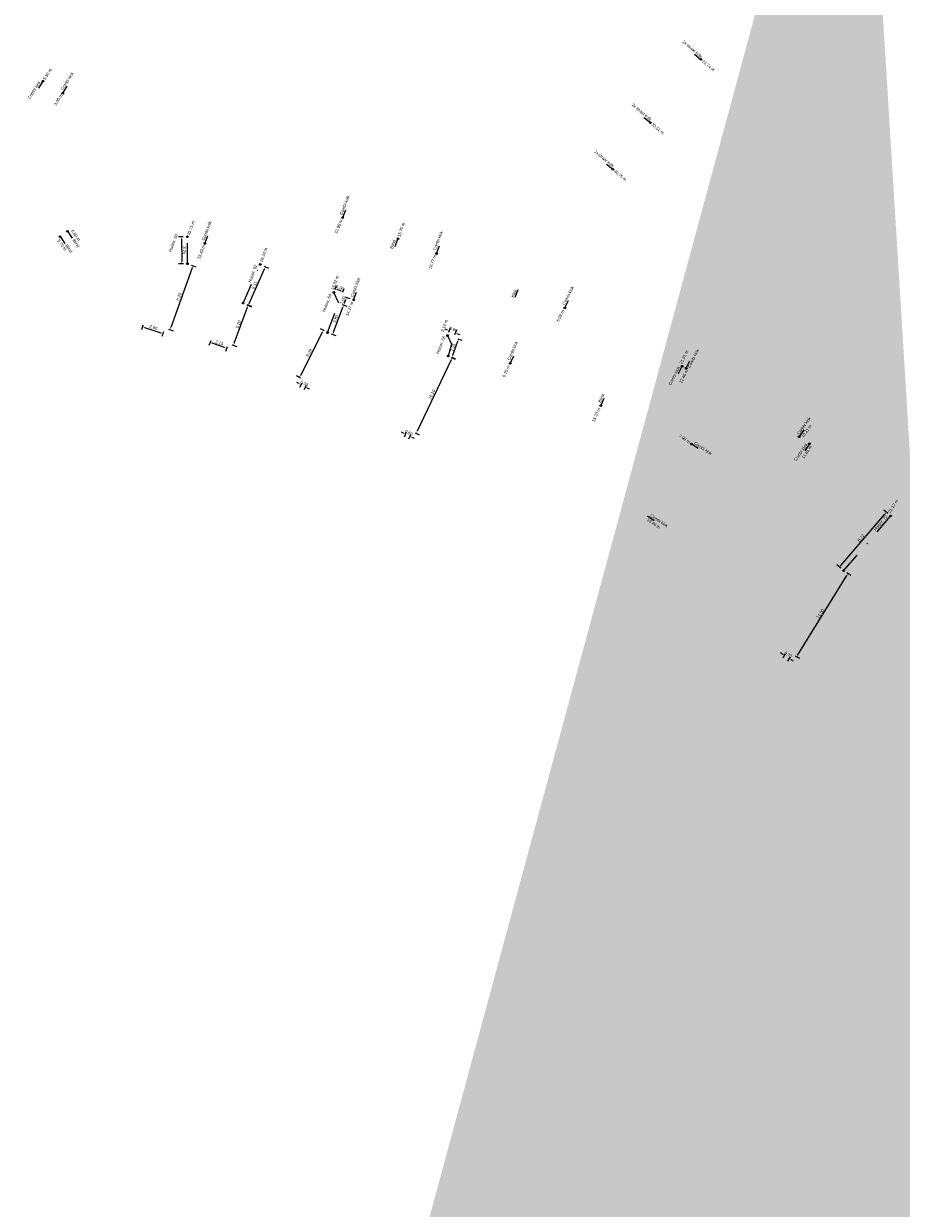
# Model space of a CAD drawing. Header units: inches. Extents: x 0 to 191500, y 0 to 342750.
# Tile 90 of 256: x 186151 to 186257, y 330606 to 330749. Entities that reach past the tile are written whole.
import ezdxf

# ---------------------------------------------------------------- set-up
doc = ezdxf.new("R2010")
doc.units = ezdxf.units.IN
doc.header["$MEASUREMENT"] = 0
doc.linetypes.add('RI-HWA_KOLKAANSLUITING', pattern=[4.3, 2.5, -1.8])
doc.linetypes.add('RI-VWA_HUISAANSLUITING', pattern=[6.1, 2.5, -1.8, 0, -1.8])
doc.layers.get('0').update_dxf_attribs({"lineweight": 20})
doc.layers.get('DefPoints').update_dxf_attribs({"lineweight": 20})
for name, color, linetype, lineweight in [('ECW', 150, 'Continuous', 20), ('N-WE-RI-HWA-MAATVOERING-T25', 151, 'Continuous', 20), ('N-WE-RI-HWA_KOLKAANSLUITING', 150, 'RI-HWA_KOLKAANSLUITING', 20), ('N-WE-RI-INLAAT', 7, 'Continuous', 20), ('N-WE-RI-VWA-MAATVOERING-T25', 30, 'Continuous', 20), ('N-WE-RI-VWA_HUISAANSLUITING', 20, 'RI-VWA_HUISAANSLUITING', 20), ('N-WE-RI-VWA_RIOOLPUT_ONTSTOPPINGSPUT-G', 30, 'Continuous', 20), ('Tekst algemeen', 7, 'Continuous', 20)]:
    doc.layers.add(name, color=color, linetype=linetype, lineweight=lineweight)
doc.styles.add('Museo', font='txt')
doc.styles.add('Verdana', font='arial.ttf')
doc.dimstyles.new('NLCS-T18-Schrap-ANNOTATIVE-STRAAL', dxfattribs={"dimtxt": 1.8, "dimasz": 1.35, "dimexe": 2, "dimexo": 2, "dimgap": 0.7, "dimtad": 1, "dimlfac": -1, "dimzin": 0, "dimdsep": 46, "dimtxsty": 'Standard', "dimcen": 2.5, "dimdle": 2, "dimclrd": 256, "dimclre": 256, "dimclrt": 256, "dimadec": 0, "dimazin": 0, "dimtfac": 1, "dimtofl": 0, "dimtmove": 0, "dimatfit": 3, "dimldrblk": 'NONE', "dimfxl": 1, "dimfxlon": 1, "dimtolj": 1, "dimtzin": 0, "dimlwd": 18, "dimlwe": 18, "dimarcsym": 0})
doc.dimstyles.new('Waterblock1OP1', dxfattribs={"dimscale": 3, "dimtxt": 30, "dimasz": 20, "dimexe": 2, "dimexo": 1, "dimgap": 5, "dimtad": 1, "dimdec": 1, "dimdsep": 46, "dimtxsty": 'Verdana', "dimcen": -10, "dimse1": 1, "dimse2": 1, "dimadec": 0, "dimazin": 0, "dimtfac": 1, "dimtdec": 1, "dimtmove": 1, "dimatfit": 3, "dimfxl": 1, "dimtolj": 1, "dimtzin": 0, "dimarcsym": 0})
doc.dimstyles.new('Waterblock1OP20', dxfattribs={"dimtxt": 2, "dimasz": 1, "dimexe": 0.5, "dimexo": 0.875, "dimgap": 0.875, "dimtad": 1, "dimdec": 0, "dimlfac": 20, "dimdsep": 46, "dimtxsty": 'Standard', "dimblk": 'OBLIQUE', "dimcen": -3.5, "dimadec": 0, "dimazin": 0, "dimtfac": 1, "dimtdec": 0, "dimtmove": 1, "dimatfit": 3, "dimfxl": 1, "dimtolj": 1, "dimtzin": 0, "dimarcsym": 0})
picture_1 = doc.add_image_def('image1.ecw', size_in_pixel=(220000, 285000))

# ---------------------------------------------------------------- blocks, each defined once
blk = doc.blocks.new('_Oblique')
at = {"color": 0, "lineweight": -2}
blk.add_line((-0.5, -0.5), (0.5, 0.5), dxfattribs=at)
blk = doc.blocks.new('*D4302')
at = {"layer": 'DefPoints', "color": 0, "transparency": 16777216}
for p in [(186170.43, 330723.36), (186169.75, 330720.1), (186170.44, 330720.1)]:
    blk.add_point(p, dxfattribs=at)
at = {"layer": 'N-WE-RI-VWA-MAATVOERING-T25', "lineweight": 18, "transparency": 16777216}
for p, q in [((186169.94, 330723.36), (186169.34, 330723.36)), ((186169.74, 330723.09), (186169.75, 330720.37)), ((186169.95, 330720.1), (186169.35, 330720.1))]:
    blk.add_line(p, q, dxfattribs=at)
at = {"layer": 'N-WE-RI-VWA-MAATVOERING-T25', "transparency": 16777216}
for points in [[(186169.79, 330723.09), (186169.7, 330723.09), (186169.74, 330723.36)], [(186169.79, 330720.37), (186169.7, 330720.37), (186169.75, 330720.1)]]:
    blk.add_solid(points, dxfattribs=at)
at = {"layer": 'N-WE-RI-VWA-MAATVOERING-T25', "transparency": 16777216, "insert": (186170.06, 330721.73), "char_height": 0.36, "attachment_point": 5, "rotation": 270.1654}
blk.add_mtext('\\A1;3.25', dxfattribs=at)
blk = doc.blocks.new('_None')
blk = doc.blocks.new('*D4303')
at = {"layer": 'DefPoints', "color": 0, "transparency": 16777216}
for p in [(186170.44, 330720.1), (186167.7, 330712.38), (186168.35, 330712.15)]:
    blk.add_point(p, dxfattribs=at)
at = {"layer": 'N-WE-RI-VWA-MAATVOERING-T25', "lineweight": 18, "transparency": 16777216}
for p, q in [((186171, 330719.62), (186168.44, 330712.4)), ((186170.9, 330719.94), (186171.47, 330719.74)), ((186168.16, 330712.21), (186168.72, 330712.01))]:
    blk.add_line(p, q, dxfattribs=at)
at = {"layer": 'N-WE-RI-VWA-MAATVOERING-T25', "transparency": 16777216}
for points in [[(186170.96, 330719.64), (186171.04, 330719.61), (186171.09, 330719.87)], [(186168.39, 330712.42), (186168.48, 330712.39), (186168.35, 330712.15)]]:
    blk.add_solid(points, dxfattribs=at)
at = {"layer": 'N-WE-RI-VWA-MAATVOERING-T25', "transparency": 16777216, "insert": (186169.42, 330716.12), "char_height": 0.36, "attachment_point": 5, "rotation": 70.4633}
blk.add_mtext('\\A1;8.20', dxfattribs=at)
blk = doc.blocks.new('*D4304')
at = {"layer": 'DefPoints', "color": 0, "transparency": 16777216}
for p in [(186165.25, 330713.25), (186167.71, 330712.41), (186167.46, 330711.67)]:
    blk.add_point(p, dxfattribs=at)
at = {"layer": 'N-WE-RI-VWA-MAATVOERING-T25', "lineweight": 18, "transparency": 16777216}
for p, q in [((186165.06, 330712.7), (186164.87, 330712.13)), ((186165.25, 330712.42), (186167.21, 330711.76)), ((186167.53, 330711.86), (186167.33, 330711.3))]:
    blk.add_line(p, q, dxfattribs=at)
at = {"layer": 'N-WE-RI-VWA-MAATVOERING-T25', "transparency": 16777216}
for points in [[(186165.27, 330712.47), (186165.24, 330712.38), (186165, 330712.51)], [(186167.22, 330711.8), (186167.19, 330711.72), (186167.46, 330711.67)]]:
    blk.add_solid(points, dxfattribs=at)
at = {"layer": 'N-WE-RI-VWA-MAATVOERING-T25', "transparency": 16777216, "insert": (186166.33, 330712.4), "char_height": 0.36, "attachment_point": 5, "rotation": 341.2263}
blk.add_mtext('\\A1;2.60', dxfattribs=at)
blk = doc.blocks.new('*D4305')
at = {"layer": 'DefPoints', "color": 0, "transparency": 16777216}
for p in [(186177.15, 330715.35), (186177.79, 330715.12), (186175.37, 330710.47)]:
    blk.add_point(p, dxfattribs=at)
at = {"layer": 'N-WE-RI-VWA-MAATVOERING-T25', "lineweight": 18, "transparency": 16777216}
for p, q in [((186176.1, 330710.49), (186177.7, 330714.86)), ((186177.61, 330715.19), (186178.17, 330714.98)), ((186175.82, 330710.3), (186176.39, 330710.1))]:
    blk.add_line(p, q, dxfattribs=at)
at = {"layer": 'N-WE-RI-VWA-MAATVOERING-T25', "transparency": 16777216}
for points in [[(186177.66, 330714.88), (186177.74, 330714.85), (186177.79, 330715.12)], [(186176.06, 330710.5), (186176.14, 330710.47), (186176.01, 330710.23)]]:
    blk.add_solid(points, dxfattribs=at)
at = {"layer": 'N-WE-RI-VWA-MAATVOERING-T25', "transparency": 16777216, "insert": (186176.6, 330712.79), "char_height": 0.36, "attachment_point": 5, "rotation": 69.9439}
blk.add_mtext('\\A1;5.20', dxfattribs=at)
blk = doc.blocks.new('*D4306')
at = {"layer": 'DefPoints', "color": 0, "transparency": 16777216}
for p in [(186173.18, 330710.59), (186173.4, 330711.19), (186175.37, 330710.47)]:
    blk.add_point(p, dxfattribs=at)
at = {"layer": 'N-WE-RI-VWA-MAATVOERING-T25', "lineweight": 18, "transparency": 16777216}
for p, q in [((186173.25, 330710.78), (186173.04, 330710.22)), ((186174.9, 330709.97), (186173.43, 330710.5)), ((186175.22, 330710.06), (186175.02, 330709.5))]:
    blk.add_line(p, q, dxfattribs=at)
at = {"layer": 'N-WE-RI-VWA-MAATVOERING-T25', "transparency": 16777216}
for points in [[(186173.45, 330710.54), (186173.42, 330710.46), (186173.18, 330710.59)], [(186174.91, 330710.01), (186174.88, 330709.93), (186175.15, 330709.88)]]:
    blk.add_solid(points, dxfattribs=at)
at = {"layer": 'N-WE-RI-VWA-MAATVOERING-T25', "transparency": 16777216, "insert": (186174.28, 330710.54), "char_height": 0.36, "attachment_point": 5, "rotation": 339.972}
blk.add_mtext('\\A1;2.10', dxfattribs=at)
blk = doc.blocks.new('*D4307')
at = {"layer": 'DefPoints', "color": 0, "transparency": 16777216}
for p in [(186179.23, 330720.02), (186179.87, 330719.73), (186177.15, 330715.35)]:
    blk.add_point(p, dxfattribs=at)
at = {"layer": 'N-WE-RI-VWA-MAATVOERING-T25', "lineweight": 18, "transparency": 16777216}
for p, q in [((186177.9, 330715.31), (186179.76, 330719.49)), ((186179.69, 330719.81), (186180.24, 330719.57)), ((186177.61, 330715.15), (186178.16, 330714.9))]:
    blk.add_line(p, q, dxfattribs=at)
at = {"layer": 'N-WE-RI-VWA-MAATVOERING-T25', "transparency": 16777216}
for points in [[(186179.72, 330719.5), (186179.8, 330719.47), (186179.87, 330719.73)], [(186177.86, 330715.33), (186177.95, 330715.29), (186177.79, 330715.07)]]:
    blk.add_solid(points, dxfattribs=at)
at = {"layer": 'N-WE-RI-VWA-MAATVOERING-T25', "transparency": 16777216, "insert": (186178.54, 330717.53), "char_height": 0.36, "attachment_point": 5, "rotation": 66.0014}
blk.add_mtext('\\A1;5.11', dxfattribs=at)
blk = doc.blocks.new('*D4308')
at = {"layer": 'DefPoints', "color": 0, "transparency": 16777216}
for p in [(186188.13, 330716.64), (186189.06, 330716.28), (186189.24, 330716.74)]:
    blk.add_point(p, dxfattribs=at)
at = {"layer": 'N-WE-RI-VWA-MAATVOERING-T25', "lineweight": 18, "transparency": 16777216}
for p, q in [((186188.27, 330717.01), (186188.44, 330717.47)), ((186188.55, 330717), (186188.98, 330716.84)), ((186189.21, 330716.66), (186189.38, 330717.11))]:
    blk.add_line(p, q, dxfattribs=at)
at = {"layer": 'N-WE-RI-VWA-MAATVOERING-T25', "transparency": 16777216}
for points in [[(186188.57, 330717.04), (186188.54, 330716.96), (186188.3, 330717.09)], [(186189, 330716.88), (186188.97, 330716.79), (186189.24, 330716.74)]]:
    blk.add_solid(points, dxfattribs=at)
at = {"layer": 'N-WE-RI-VWA-MAATVOERING-T25', "transparency": 16777216, "insert": (186188.88, 330717.22), "char_height": 0.36, "attachment_point": 5, "rotation": 339.2099}
blk.add_mtext('\\A1;1.00', dxfattribs=at)
blk = doc.blocks.new('*D4264')
at = {"layer": 'DefPoints', "color": 0, "transparency": 16777216}
for p in [(186189.06, 330716.28), (186188.71, 330715.35), (186189.67, 330716.05)]:
    blk.add_point(p, dxfattribs=at)
at = {"layer": 'N-WE-RI-VWA-MAATVOERING-T25', "lineweight": 18, "transparency": 16777216}
for p, q in [((186189.49, 330716.12), (186190.05, 330715.91)), ((186189.13, 330715.19), (186189.69, 330714.98)), ((186189.41, 330715.37), (186189.58, 330715.8))]:
    blk.add_line(p, q, dxfattribs=at)
at = {"layer": 'N-WE-RI-VWA-MAATVOERING-T25', "transparency": 16777216}
for points in [[(186189.37, 330715.39), (186189.46, 330715.35), (186189.32, 330715.12)], [(186189.54, 330715.82), (186189.62, 330715.78), (186189.67, 330716.05)]]:
    blk.add_solid(points, dxfattribs=at)
at = {"layer": 'N-WE-RI-VWA-MAATVOERING-T25', "transparency": 16777216, "insert": (186189.2, 330715.7), "char_height": 0.36, "attachment_point": 5, "rotation": 69.2099}
blk.add_mtext('\\A1;1.00', dxfattribs=at)
blk = doc.blocks.new('*D4265')
at = {"layer": 'DefPoints', "color": 0, "transparency": 16777216}
for p in [(186188.71, 330715.35), (186189.33, 330715.12), (186187.36, 330711.8)]:
    blk.add_point(p, dxfattribs=at)
at = {"layer": 'N-WE-RI-VWA-MAATVOERING-T25', "lineweight": 18, "transparency": 16777216}
for p, q in [((186188.07, 330711.82), (186189.23, 330714.86)), ((186189.14, 330715.19), (186189.7, 330714.97)), ((186187.79, 330711.63), (186188.35, 330711.42))]:
    blk.add_line(p, q, dxfattribs=at)
at = {"layer": 'N-WE-RI-VWA-MAATVOERING-T25', "transparency": 16777216}
for points in [[(186189.19, 330714.88), (186189.27, 330714.85), (186189.33, 330715.12)], [(186188.03, 330711.83), (186188.11, 330711.8), (186187.98, 330711.56)]]:
    blk.add_solid(points, dxfattribs=at)
at = {"layer": 'N-WE-RI-VWA-MAATVOERING-T25', "transparency": 16777216, "insert": (186188.35, 330713.45), "char_height": 0.36, "attachment_point": 5, "rotation": 69.2099}
blk.add_mtext('\\A1;3.80', dxfattribs=at)
blk = doc.blocks.new('*D4266')
at = {"layer": 'DefPoints', "color": 0, "transparency": 16777216}
for p in [(186187.36, 330711.8), (186183.96, 330706.36), (186184.46, 330706.11)]:
    blk.add_point(p, dxfattribs=at)
at = {"layer": 'N-WE-RI-VWA-MAATVOERING-T25', "lineweight": 18, "transparency": 16777216}
for p, q in [((186186.73, 330711.81), (186184.08, 330706.61)), ((186187, 330711.98), (186186.5, 330712.24)), ((186184.1, 330706.29), (186183.6, 330706.55))]:
    blk.add_line(p, q, dxfattribs=at)
at = {"layer": 'N-WE-RI-VWA-MAATVOERING-T25', "transparency": 16777216}
for points in [[(186186.69, 330711.83), (186186.77, 330711.79), (186186.86, 330712.05)], [(186184.04, 330706.63), (186184.12, 330706.58), (186183.96, 330706.36)]]:
    blk.add_solid(points, dxfattribs=at)
at = {"layer": 'N-WE-RI-VWA-MAATVOERING-T25', "transparency": 16777216, "insert": (186185.12, 330709.35), "char_height": 0.36, "attachment_point": 5, "rotation": 62.9751}
blk.add_mtext('\\A1;6.39', dxfattribs=at)
blk = doc.blocks.new('*D4267')
at = {"layer": 'DefPoints', "color": 0, "transparency": 16777216}
for p in [(186184.47, 330706.12), (186184.15, 330705.5), (186185, 330705.85)]:
    blk.add_point(p, dxfattribs=at)
at = {"layer": 'N-WE-RI-VWA-MAATVOERING-T25', "lineweight": 18, "transparency": 16777216}
for p, q in [((186183.91, 330705.62), (186183.67, 330705.74)), ((186184.24, 330705.68), (186183.97, 330705.14)), ((186184.77, 330705.4), (186184.5, 330704.87)), ((186184.92, 330705.1), (186185.16, 330704.98))]:
    blk.add_line(p, q, dxfattribs=at)
at = {"layer": 'N-WE-RI-VWA-MAATVOERING-T25', "transparency": 16777216}
for points in [[(186183.93, 330705.66), (186183.89, 330705.58), (186184.15, 330705.5)], [(186184.94, 330705.14), (186184.9, 330705.06), (186184.68, 330705.23)]]:
    blk.add_solid(points, dxfattribs=at)
at = {"layer": 'N-WE-RI-VWA-MAATVOERING-T25', "transparency": 16777216, "insert": (186184.56, 330705.65), "char_height": 0.36, "attachment_point": 5, "rotation": 332.9751}
blk.add_mtext('\\A1;0.60', dxfattribs=at)
blk = doc.blocks.new('*D4268')
at = {"layer": 'DefPoints', "color": 0, "transparency": 16777216}
for p in [(186201.85, 330711.43), (186202.6, 330711.15), (186202.83, 330711.74)]:
    blk.add_point(p, dxfattribs=at)
at = {"layer": 'N-WE-RI-VWA-MAATVOERING-T25', "lineweight": 18, "transparency": 16777216}
for p, q in [((186201.83, 330712.12), (186201.57, 330712.22)), ((186202.01, 330711.84), (186202.22, 330712.4)), ((186202.76, 330711.55), (186202.97, 330712.11)), ((186203.08, 330711.64), (186203.33, 330711.55))]:
    blk.add_line(p, q, dxfattribs=at)
at = {"layer": 'N-WE-RI-VWA-MAATVOERING-T25', "transparency": 16777216}
for points in [[(186201.84, 330712.16), (186201.81, 330712.08), (186202.08, 330712.02)], [(186203.09, 330711.69), (186203.06, 330711.6), (186202.83, 330711.74)]]:
    blk.add_solid(points, dxfattribs=at)
at = {"layer": 'N-WE-RI-VWA-MAATVOERING-T25', "transparency": 16777216, "insert": (186202.57, 330712.18), "char_height": 0.36, "attachment_point": 5, "rotation": 339.2099}
blk.add_mtext('\\A1;0.80', dxfattribs=at)
blk = doc.blocks.new('*D4269')
at = {"layer": 'DefPoints', "color": 0, "transparency": 16777216}
for p in [(186202.71, 330711.17), (186203.2, 330711), (186201.94, 330708.96)]:
    blk.add_point(p, dxfattribs=at)
at = {"layer": 'N-WE-RI-VWA-MAATVOERING-T25', "lineweight": 18, "transparency": 16777216}
for p, q in [((186202.51, 330709.04), (186203.11, 330710.75)), ((186203.09, 330711.04), (186203.57, 330710.87)), ((186202.32, 330708.83), (186202.8, 330708.66))]:
    blk.add_line(p, q, dxfattribs=at)
at = {"layer": 'N-WE-RI-VWA-MAATVOERING-T25', "transparency": 16777216}
for points in [[(186203.06, 330710.76), (186203.15, 330710.73), (186203.2, 330711)], [(186202.47, 330709.06), (186202.55, 330709.03), (186202.42, 330708.79)]]:
    blk.add_solid(points, dxfattribs=at)
at = {"layer": 'N-WE-RI-VWA-MAATVOERING-T25', "transparency": 16777216, "insert": (186202.51, 330710), "char_height": 0.36, "attachment_point": 5, "rotation": 70.7889}
blk.add_mtext('\\A1;2.35', dxfattribs=at)
blk = doc.blocks.new('*D4270')
at = {"layer": 'DefPoints', "color": 0, "transparency": 16777216}
for p in [(186201.94, 330708.96), (186197.59, 330699.84), (186198.06, 330699.62)]:
    blk.add_point(p, dxfattribs=at)
at = {"layer": 'N-WE-RI-VWA-MAATVOERING-T25', "lineweight": 18, "transparency": 16777216}
for p, q in [((186202.3, 330708.49), (186198.18, 330699.86)), ((186202.3, 330708.79), (186202.77, 330708.56)), ((186197.95, 330699.67), (186198.42, 330699.44))]:
    blk.add_line(p, q, dxfattribs=at)
at = {"layer": 'N-WE-RI-VWA-MAATVOERING-T25', "transparency": 16777216}
for points in [[(186202.26, 330708.51), (186202.34, 330708.47), (186202.41, 330708.73)], [(186198.14, 330699.88), (186198.22, 330699.84), (186198.06, 330699.62)]]:
    blk.add_solid(points, dxfattribs=at)
at = {"layer": 'N-WE-RI-VWA-MAATVOERING-T25', "transparency": 16777216, "insert": (186199.95, 330704.31), "char_height": 0.36, "attachment_point": 5, "rotation": 64.4948}
blk.add_mtext('\\A1;10.10', dxfattribs=at)
blk = doc.blocks.new('*D4271')
at = {"layer": 'DefPoints', "color": 0, "transparency": 16777216}
for p in [(186196.78, 330699.52), (186197.05, 330700.1), (186197.59, 330699.84)]:
    blk.add_point(p, dxfattribs=at)
at = {"layer": 'N-WE-RI-VWA-MAATVOERING-T25', "lineweight": 18, "transparency": 16777216}
for p, q in [((186196.53, 330699.64), (186196.29, 330699.76)), ((186196.86, 330699.7), (186196.61, 330699.16)), ((186197.4, 330699.45), (186197.15, 330698.91)), ((186197.56, 330699.15), (186197.81, 330699.04))]:
    blk.add_line(p, q, dxfattribs=at)
at = {"layer": 'N-WE-RI-VWA-MAATVOERING-T25', "transparency": 16777216}
for points in [[(186196.55, 330699.68), (186196.51, 330699.6), (186196.78, 330699.52)], [(186197.58, 330699.19), (186197.54, 330699.11), (186197.32, 330699.27)]]:
    blk.add_solid(points, dxfattribs=at)
at = {"layer": 'N-WE-RI-VWA-MAATVOERING-T25', "transparency": 16777216, "insert": (186197.18, 330699.68), "char_height": 0.36, "attachment_point": 5, "rotation": 334.6226}
blk.add_mtext('\\A1;0.60', dxfattribs=at)
blk = doc.blocks.new('*D4194')
at = {"layer": 'DefPoints', "color": 0, "transparency": 16777216}
for p in [(186242.9, 330673.35), (186243.15, 330672.43), (186243.5, 330672.98)]:
    blk.add_point(p, dxfattribs=at)
at = {"layer": 'N-WE-RI-VWA-MAATVOERING-T25', "lineweight": 18, "transparency": 16777216}
for p, q in [((186242.33, 330672.94), (186242.1, 330673.08)), ((186242.66, 330672.97), (186242.35, 330672.46)), ((186243.26, 330672.6), (186242.94, 330672.09)), ((186243.38, 330672.29), (186243.61, 330672.14))]:
    blk.add_line(p, q, dxfattribs=at)
at = {"layer": 'N-WE-RI-VWA-MAATVOERING-T25', "transparency": 16777216}
for points in [[(186242.35, 330672.98), (186242.3, 330672.9), (186242.56, 330672.8)], [(186243.41, 330672.32), (186243.36, 330672.25), (186243.15, 330672.43)]]:
    blk.add_solid(points, dxfattribs=at)
at = {"layer": 'N-WE-RI-VWA-MAATVOERING-T25', "transparency": 16777216, "insert": (186243.02, 330672.88), "char_height": 0.36, "attachment_point": 5, "rotation": 328.2315}
blk.add_mtext('\\A1;0.70', dxfattribs=at)
blk = doc.blocks.new('*D4195')
at = {"layer": 'DefPoints', "color": 0, "transparency": 16777216}
for p in [(186249.71, 330683.01), (186250.25, 330682.68), (186243.5, 330672.98)]:
    blk.add_point(p, dxfattribs=at)
at = {"layer": 'N-WE-RI-VWA-MAATVOERING-T25', "lineweight": 18, "transparency": 16777216}
for p, q in [((186244.18, 330672.87), (186250.11, 330682.45)), ((186250.08, 330682.78), (186250.59, 330682.47)), ((186243.87, 330672.75), (186244.38, 330672.43))]:
    blk.add_line(p, q, dxfattribs=at)
at = {"layer": 'N-WE-RI-VWA-MAATVOERING-T25', "transparency": 16777216}
for points in [[(186250.07, 330682.47), (186250.15, 330682.42), (186250.25, 330682.68)], [(186244.14, 330672.9), (186244.22, 330672.85), (186244.04, 330672.64)]]:
    blk.add_solid(points, dxfattribs=at)
at = {"layer": 'N-WE-RI-VWA-MAATVOERING-T25', "transparency": 16777216, "insert": (186246.87, 330677.83), "char_height": 0.36, "attachment_point": 5, "rotation": 58.2315}
blk.add_mtext('\\A1;11.80', dxfattribs=at)
blk = doc.blocks.new('*D4196')
at = {"layer": 'DefPoints', "color": 0, "transparency": 16777216}
for p in [(186254.88, 330690.07), (186255.38, 330689.64), (186249.71, 330683.01)]:
    blk.add_point(p, dxfattribs=at)
at = {"layer": 'N-WE-RI-VWA-MAATVOERING-T25', "lineweight": 18, "transparency": 16777216}
for p, q in [((186255.03, 330689.94), (186254.58, 330690.33)), ((186249.38, 330683.65), (186254.7, 330689.86)), ((186249.35, 330683.32), (186248.9, 330683.71))]:
    blk.add_line(p, q, dxfattribs=at)
at = {"layer": 'N-WE-RI-VWA-MAATVOERING-T25', "transparency": 16777216}
for points in [[(186254.67, 330689.89), (186254.74, 330689.83), (186254.88, 330690.07)], [(186249.34, 330683.68), (186249.41, 330683.62), (186249.2, 330683.45)]]:
    blk.add_solid(points, dxfattribs=at)
at = {"layer": 'N-WE-RI-VWA-MAATVOERING-T25', "transparency": 16777216, "insert": (186251.8, 330686.97), "char_height": 0.36, "attachment_point": 5, "rotation": 49.3909}
blk.add_mtext('\\A1;8.72', dxfattribs=at)
blk = doc.blocks.new('A$C2C270354')
h = blk.add_hatch(color=256)
h.dxf.hatch_style = 1
edge = h.paths.add_edge_path()
edge.add_arc((0, 0), 0.1, 0, 360)
blk.add_circle((0, 0), 0.1)

msp = doc.modelspace()

# ---------------------------------------------------------------- linework, layer by layer
at = {"layer": 'N-WE-RI-HWA_KOLKAANSLUITING'}
for p, q in [((186231.69701, 330745.41786), (186232.47718, 330744.79229)), ((186152.4704, 330741.31479), (186152.99169, 330742.16817)), ((186155.38118, 330740.70855), (186155.90247, 330741.56193)), ((186225.58519, 330737.79562), (186226.36536, 330737.17005)), ((186221.05606, 330732.1472), (186221.83623, 330731.52163)), ((186189.19791, 330725.68626), (186189.55626, 330726.61985)), ((186195.51468, 330722.19043), (186195.87304, 330723.12402)), ((186200.52229, 330721.3394), (186200.88065, 330722.27298)), ((186210.03847, 330716.07692), (186210.39682, 330717.01051)), ((186216.03063, 330714.76955), (186216.47568, 330715.66506)), ((186229.75249, 330706.83337), (186230.19754, 330707.72888)), ((186230.69007, 330707.4841), (186231.13512, 330708.3796)), ((186244.88919, 330700.02496), (186244.33057, 330699.19554)), ((186232.13314, 330697.77532), (186231.30466, 330698.33534)), ((186245.5747, 330698.35761), (186245.01608, 330697.52819)), ((186226.82367, 330689.02857), (186225.99519, 330689.58859))]:
    msp.add_line(p, q, dxfattribs=at)
at = {"layer": 'N-WE-RI-VWA_HUISAANSLUITING'}
for p, q in [((186155.0509, 330723.38614), (186155.62052, 330722.56423)), ((186155.94515, 330724.02671), (186156.51477, 330723.2048)), ((186170.44099, 330720.1043), (186170.4316, 330723.35862)), ((186172.54444, 330722.55645), (186172.89939, 330723.49133)), ((186177.1514, 330715.35218), (186179.22888, 330720.01858)), ((186188.70894, 330715.34966), (186188.129, 330716.63949)), ((186190.51297, 330715.73438), (186190.86791, 330716.66927)), ((186187.36015, 330711.79709), (186188.70894, 330715.34966)), ((186201.85314, 330711.42888), (186202.319, 330710.40209)), ((186202.319, 330710.40209), (186201.94048, 330708.95738)), ((186209.42619, 330708.06719), (186209.8493, 330708.97327)), ((186220.37163, 330702.95605), (186220.79473, 330703.86213)), ((186249.7077, 330683.01361), (186255.38495, 330689.63524))]:
    msp.add_line(p, q, dxfattribs=at)
at = {"layer": 'N-WE-RI-VWA_RIOOLPUT_ONTSTOPPINGSPUT-G'}
for p, q in [((186170.53112, 330720.14763), (186170.35087, 330720.06097)), ((186170.39767, 330720.19442), (186170.48432, 330720.01417)), ((186177.24153, 330715.39551), (186177.06128, 330715.30886)), ((186177.10807, 330715.44231), (186177.19473, 330715.26206)), ((186187.45027, 330711.84042), (186187.27002, 330711.75377)), ((186187.31682, 330711.88722), (186187.40347, 330711.70697)), ((186202.03061, 330709.00071), (186201.85035, 330708.91405)), ((186201.89715, 330709.0475), (186201.98381, 330708.86725)), ((186249.79782, 330683.05693), (186249.61757, 330682.97028)), ((186249.66437, 330683.10373), (186249.75102, 330682.92348))]:
    msp.add_line(p, q, dxfattribs=at)
for centre in [(186170.44099, 330720.1043), (186177.1514, 330715.35218), (186187.36015, 330711.79709), (186201.94048, 330708.95738), (186249.7077, 330683.01361)]:
    msp.add_circle(centre, 0.1, dxfattribs=at)

# ---------------------------------------------------------------- block references
at = {"layer": 'N-WE-RI-INLAAT', "rotation": 0.06357443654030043}
for p in [(186232.47718, 330744.79229), (186152.99169, 330742.16817), (186155.38118, 330740.70855), (186226.36536, 330737.17005), (186221.83623, 330731.52163), (186189.19791, 330725.68626), (186155.0509, 330723.38614), (186155.94515, 330724.02671), (186170.4316, 330723.35862), (186172.54444, 330722.55645), (186195.87304, 330723.12402), (186200.52229, 330721.3394), (186179.22888, 330720.01858), (186188.129, 330716.63949), (186190.51297, 330715.73438), (186216.03063, 330714.76955), (186201.85314, 330711.42888), (186209.42619, 330708.06719), (186230.19754, 330707.72888), (186230.69007, 330707.4841), (186220.37163, 330702.95605), (186244.33057, 330699.19554), (186231.30466, 330698.33534), (186245.5747, 330698.35761), (186255.38495, 330689.63524)]:
    msp.add_blockref('A$C2C270354', p, dxfattribs=at)

# ---------------------------------------------------------------- texts
at = {"layer": 'N-WE-RI-HWA-MAATVOERING-T25', "char_height": 0.36, "attachment_point": 8, "style": 'Museo'}
for s, insert, rotation in [('23.74 m', (186233.25594, 330743.9029), 320.2498841), ('5.80 m', (186153.69337, 330742.91774), 57.5761171), ('3.00 m', (186154.98715, 330739.82632), 57.5761171), ('33.51 m', (186227.14412, 330736.28066), 320.2498841), ('40.75 m', (186222.61499, 330730.63224), 320.2498841), ('22.90 m', (186188.85795, 330724.53879), 68.6817358), ('15.75 m', (186196.41933, 330724.16608), 71.2955655), ('10.77 m', (186200.21629, 330720.24418), 69.4465527), ('6.09 m', (186215.65772, 330713.73258), 64.0658093), ('21.91 m', (186230.58096, 330708.74517), 64.0658093), ('22.46 m', (186230.5648, 330706.4176), 64.0658093), ('10.31 m', (186245.36243, 330699.77951), 54.9054364), ('7.99 m', (186230.39115, 330698.79159), 325.9368215), ('11.81 m', (186245.42542, 330697.24548), 56.3983764), ('19.46 m', (186226.65332, 330688.55767), 325.9368215)]:
    msp.add_mtext(s, dxfattribs=dict(at, insert=insert, rotation=rotation))
at = {"layer": 'N-WE-RI-VWA-MAATVOERING-T25', "char_height": 0.36, "attachment_point": 8, "style": 'Museo'}
for s, insert, rotation in [('35.75 m', (186171.03613, 330724.35183), 69.3348295), ('6.80 m', (186156.7954, 330723.43429), 305.4480653), ('5.70 m', (186155.12941, 330722.25751), 305.4480653), ('26.34 m', (186179.8196, 330721.11576), 69.3348295), ('16.82 m', (186188.43036, 330717.76631), 69.3348295), ('14.27 m', (186190.18643, 330714.59991), 69.3348295), ('2.14 m', (186201.63236, 330712.56052), 69.3348295), ('6.15 m', (186209.09169, 330707.03692), 66.3656849), ('18.23 m', (186219.98758, 330701.77319), 66.3656849), ('21.17 m', (186255.84418, 330690.71909), 57.795958)]:
    msp.add_mtext(s, dxfattribs=dict(at, insert=insert, rotation=rotation))
at = {"layer": 'N-WE-RI-VWA-MAATVOERING-T25', "insert": (186172.28373, 330721.45465), "char_height": 0.36, "width": 1.9403633, "attachment_point": 8, "rotation": 69.3348295, "style": 'Museo'}
msp.add_mtext('33.49 m', dxfattribs=at)
at = {"layer": 'Tekst algemeen', "char_height": 0.36, "attachment_point": 8, "style": 'Museo'}
for s, insert, rotation in [('2x straat kolk', (186231.30927, 330745.91481), 319.7941564), ('Combi klok', (186156.06536, 330742.08256), 57.5761171), ('Combi klok', (186152.07429, 330741.01002), 57.5761171), ('2x straat kolk', (186225.19745, 330738.29257), 319.7941564), ('1x straat kolk', (186220.66832, 330732.64415), 319.7941564), ('Combi kolk', (186189.5987, 330727.1116), 68.5818995), ('Huisnr. 60', (186168.89991, 330722.55479), 69.3348295), ('Combi klok', (186200.88138, 330722.82633), 68.6063854), ('Blind', (186155.94697, 330721.84676), 305.4480653), ('Blind', (186156.84122, 330722.48733), 305.4480653), ('Blind', (186195.43054, 330722.39724), 71.2955655), ('Huisnr. 62', (186178.5023, 330718.84235), 69.3348295), ('Combi klok', (186190.90552, 330717.20265), 69.3348295), ('Huisnr. 64', (186187.46226, 330715.31986), 69.3348295), ('Klok', (186210.04789, 330716.43343), 68.711848), ('Combi klok', (186216.58607, 330716.18207), 63.225642), ('Huisnr. 66', (186201.22068, 330710.24191), 69.3348295), ('Combi klok', (186209.89427, 330709.51315), 66.3656849), ('Combi klok', (186231.71712, 330708.59132), 64.1740087), ('Combi klok', (186229.41371, 330706.47692), 63.225642), ('Blind', (186220.59837, 330703.78943), 66.3656849), ('Combi klok', (186245.0629, 330700.42554), 55.0645648), ('Combi klok', (186232.62278, 330697.64727), 326.0450209), ('Combi klok', (186244.68072, 330697.24231), 55.0645648), ('Combi klok', (186227.31331, 330688.90051), 326.0450209), ('Huisnr. 72', (186254.31885, 330688.65731), 48.9110447)]:
    msp.add_mtext(s, dxfattribs=dict(at, insert=insert, rotation=rotation))
at = {"layer": 'Tekst algemeen', "insert": (186172.937, 330724.02472), "char_height": 0.36, "width": 3.0817537, "attachment_point": 8, "rotation": 69.3348295, "style": 'Museo'}
msp.add_mtext('Combi kolk', dxfattribs=at)

# ---------------------------------------------------------------- dimensions: what is measured, and where the dimension line sits
at = {"layer": 'N-WE-RI-VWA-MAATVOERING-T25'}
for p1, p2, distance, picture, middle in [((186170.4316, 330723.35862), (186170.44099, 330720.1043), -0.69195, '*D4302', (186170.06435, 330721.73039)), ((186170.44099, 330720.1043), (186167.69883, 330712.37639), 0.68706, '*D4303', (186169.41584, 330716.1176)), ((186177.1514, 330715.35218), (186179.22888, 330720.01858), -0.7041, '*D4307', (186178.54104, 330717.52916)), ((186175.36811, 330710.46753), (186177.1514, 330715.35218), -0.68313, '*D4305', (186176.60087, 330712.78532)), ((186187.36015, 330711.79709), (186188.70894, 330715.34966), -0.65909, '*D4265', (186188.35156, 330713.45302)), ((186165.24852, 330713.24586), (186167.71041, 330712.40902), -0.7759, '*D4304', (186166.33275, 330712.3958)), ((186187.36015, 330711.79709), (186184.45851, 330706.10843), -0.56415, '*D4266', (186185.12172, 330709.3545)), ((186175.36808, 330710.46742), (186173.39507, 330711.18663), 0.63009, '*D4306', (186174.27538, 330710.53569)), ((186201.94048, 330708.95738), (186202.71239, 330711.17263), -0.5112, '*D4269', (186202.50699, 330710.00209)), ((186201.94048, 330708.95738), (186197.59149, 330699.84166), 0.52235, '*D4270', (186199.94861, 330704.31239)), ((186249.7077, 330683.01361), (186255.38495, 330689.63524), 0.66602, '*D4196', (186251.79777, 330686.96622)), ((186243.49513, 330672.98146), (186249.7077, 330683.01361), -0.63943, '*D4195', (186246.87298, 330677.82936))]:
    dim = msp.add_aligned_dim(p1=p1, p2=p2, distance=distance, dimstyle='NLCS-T18-Schrap-ANNOTATIVE-STRAAL', override={"dimscale": 0, "dimtix": 0, "dimtofl": 0, "dimtmove": 0, "dimatfit": 3}, dxfattribs=at)
    dim.commit()
    dim.dimension.update_dxf_attribs({"geometry": picture, "text_midpoint": middle})
for base, p1, p2, angle, picture, middle in [((186189.23664, 330716.73956), (186188.129, 330716.63949), (186189.06389, 330716.28455), 339.2098559, '*D4308', (186188.7692, 330716.91703)), ((186189.67351, 330716.05309), (186188.70894, 330715.34966), (186189.06389, 330716.28455), 69.2098559, '*D4264', (186189.49604, 330715.58565)), ((186202.82643, 330711.73952), (186201.85314, 330711.42888), (186202.60073, 330711.14505), 339.2098559, '*D4268', (186202.45264, 330711.88143)), ((186184.14734, 330705.49838), (186185, 330705.85), (186184.4657, 330706.12253), 152.9750555, '*D4267', (186184.41449, 330705.36212)), ((186196.77666, 330699.52377), (186197.59149, 330699.84166), (186197.04943, 330700.09879), 154.6225869, '*D4271', (186197.0477, 330699.39521)), ((186243.15239, 330672.428), (186242.9, 330673.35), (186243.49513, 330672.98146), 328.2314727, '*D4194', (186242.85483, 330672.61227))]:
    dim = msp.add_linear_dim(base=base, p1=p1, p2=p2, angle=angle, dimstyle='NLCS-T18-Schrap-ANNOTATIVE-STRAAL', override={"dimscale": 0, "dimtix": 0, "dimtofl": 0, "dimtmove": 0, "dimatfit": 3}, dxfattribs=at)
    dim.commit()
    dim.dimension.update_dxf_attribs({"geometry": picture, "text_midpoint": middle, "dimtype": 161})

# ---------------------------------------------------------------- pictures from other files: only their frames are drawn
at = {"layer": 'ECW'}
image = msp.add_image(picture_1, insert=(180500, 328500), size_in_units=(11000, 14250), dxfattribs=at)
image.dxf.flags = 7

# ---------------------------------------------------------------- leaders
at = {"layer": 'Tekst algemeen'}
for points, dimstyle, override in [([(186237.73876, 330831.40436), (186234.60383, 330830.37959)], 'Waterblock1OP20', {"dimasz": 300}), ([(186254.16311, 330820.88638), (186251.75258, 330819.91103)], 'Waterblock1OP20', {"dimasz": 300}), ([(186251.57662, 330796.68318), (186250.73973, 330788.45277)], 'Waterblock1OP1', {"dimasz": 200})]:
    msp.add_leader(points, dimstyle=dimstyle, override=override, dxfattribs=at)

doc.saveas('drawing.dxf')
